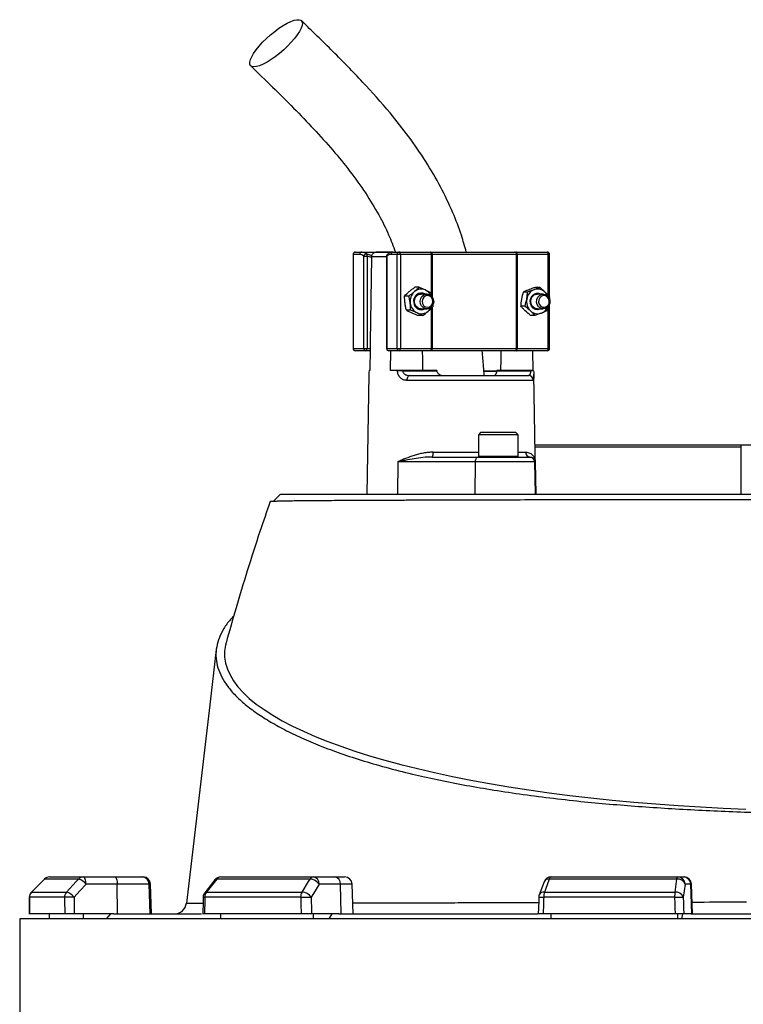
# Model space of a CAD drawing. Header units: millimetres. Extents: x 5580 to 12274, y 2394 to 14725.
# Tile 12 of 13: x 7789 to 9254, y 11642 to 13635. Entities that reach past the tile are written whole.
import ezdxf

# ---------------------------------------------------------------- set-up
doc = ezdxf.new("R2010")
doc.units = ezdxf.units.MM
doc.header["$LTSCALE"] = 5

msp = doc.modelspace()

# ---------------------------------------------------------------- linework, layer by layer
at = {"color": 7, "linetype": 'Continuous', "lineweight": 25}
for p, q in [((8464, 13159.9), (8464, 12969.9)), ((8464.5, 13159.9), (8464.5, 12969.9)), ((8477.3, 13159.9), (8464.5, 13159.9)), ((8469, 13164.9), (8481.8, 13164.9)), ((8481.8, 13164.9), (8545, 13164.9)), ((8485.6, 12969.9), (8485.6, 13156.4)), ((8485.6, 13156.4), (8492.3, 13156.4)), ((8492.3, 13156.4), (8492.3, 12969.9)), ((8501.5, 13155.1), (8501.5, 13154)), ((8543.9, 13164.9), (8511.1, 13164.9)), ((8531.7, 13156.4), (8531.7, 12969.9)), ((8532.1, 13156.4), (8532.1, 12969.9)), ((8553.3, 13159.9), (8540.5, 13159.9)), ((8545, 13164.9), (8557.8, 13164.9)), ((8559.9, 13159.9), (8553.3, 13159.9)), ((8553.3, 12969.9), (8553.3, 13159.9)), ((8557.8, 13164.9), (8620.5, 13164.9)), ((8559.9, 13159.9), (8559.9, 12969.9)), ((8622.6, 13159.9), (8559.9, 13159.9)), ((8620.5, 13164.9), (8623.5, 13164.9)), ((8624.1, 13159.9), (8622.6, 13159.9)), ((8623.5, 13164.9), (8791.6, 13164.9)), ((8795, 13159.9), (8624.1, 13159.9)), ((8791.6, 13164.9), (8794.1, 13164.9)), ((8794.1, 13164.9), (8856.9, 13164.9)), ((8795, 12969.9), (8795, 13159.9)), ((8796.3, 13159.9), (8795, 13159.9)), ((8796.3, 13159.9), (8796.3, 12969.9)), ((8859, 13159.9), (8796.3, 13159.9)), ((8861.9, 13074.5), (8861.9, 13159.9)), ((8577, 13075.8), (8568.3, 13075.8)), ((8597.7, 13093.5), (8589, 13093.5)), ((8613.6, 13079.9), (8601.7, 13079.9)), ((8621.9, 13082.6), (8623.5, 13075)), ((8817.1, 13083.7), (8808.4, 13083.7)), ((8841.8, 13093.3), (8833.1, 13093.3)), ((8849.2, 13079.9), (8837.3, 13079.9)), ((8812.2, 13055.4), (8803.5, 13055.4)), ((8861.6, 13074.4), (8861.3, 13071.6)), ((8861.9, 12969.9), (8861.9, 13059.4)), ((8580.6, 13047.2), (8571.9, 13047.2)), ((8604.8, 13036.3), (8596.1, 13036.3)), ((8601.7, 13049.9), (8613.6, 13049.9)), ((8832, 13036.5), (8823.3, 13036.5)), ((8837.3, 13049.9), (8849.2, 13049.9)), ((8858.7, 13054.3), (8856.7, 13046.1)), ((8464.5, 12969.9), (8485.6, 12969.9)), ((8490.2, 12964.9), (8469, 12964.9)), ((8485.6, 12969.9), (8492.3, 12969.9)), ((8498.4, 12964.9), (8490.2, 12964.9)), ((8492.3, 12969.9), (8498.5, 12969.9)), ((8498.5, 12969.9), (8497.7, 12924.9)), ((8532.1, 12969.9), (8553.3, 12969.9)), ((8557.8, 12964.9), (8536.7, 12964.9)), ((8540, 12924.9), (8540.6, 12964.9)), ((8553.3, 12969.9), (8559.9, 12969.9)), ((8620.5, 12964.9), (8557.8, 12964.9)), ((8559.9, 12969.9), (8622.6, 12969.9)), ((8623.5, 12964.9), (8620.5, 12964.9)), ((8622.6, 12969.9), (8624.1, 12969.9)), ((8791.6, 12964.9), (8623.5, 12964.9)), ((8624.1, 12969.9), (8795, 12969.9)), ((8794.1, 12964.9), (8791.6, 12964.9)), ((8856.9, 12964.9), (8794.1, 12964.9)), ((8795, 12969.9), (8796.3, 12969.9)), ((8796.3, 12969.9), (8859, 12969.9)), ((8827.5, 12964.9), (8828.2, 12924.9)), ((8496.1, 12916.7), (8491.9, 12674.9)), ((8496.3, 12924.9), (8496.3, 12924.7)), ((8497.7, 12924.9), (8496.3, 12924.9)), ((8554, 12924.9), (8540, 12924.9)), ((8554, 12924.7), (8554, 12924.9)), ((8564.8, 12924.9), (8564.8, 12924.7)), ((8633.3, 12924.9), (8564.8, 12924.9)), ((8564.8, 12924.7), (8633.3, 12924.7)), ((8633.3, 12924.9), (8633.3, 12924.7)), ((8681.9, 12915.5), (8681.9, 12914.9)), ((8695, 12914.9), (8695, 12915.5)), ((8718.1, 12914.9), (8718.1, 12915.5)), ((8718.6, 12915.5), (8718.6, 12914.9)), ((8755.1, 12923.1), (8729.5, 12923.1)), ((8731.7, 12914.9), (8731.7, 12915.5)), ((8735.1, 12915.5), (8735.1, 12914.9)), ((8742.6, 12915.5), (8742.6, 12914.9)), ((8746, 12914.9), (8746, 12915.5)), ((8755.3, 12924.7), (8755.3, 12924.9)), ((8823.9, 12924.9), (8755.3, 12924.9)), ((8755.3, 12924.7), (8823.9, 12924.7)), ((8756.3, 12914.9), (8756.3, 12915.5)), ((8823.9, 12924.7), (8823.9, 12924.9)), ((8829.6, 12924.7), (8829.6, 12924.9)), ((8834, 12674.9), (8829.8, 12916.7)), ((8828.6, 12905.1), (8573, 12905.1)), ((8578.4, 12914.9), (8818.7, 12914.9)), ((8723, 12799.9), (8718, 12794.9)), ((8723, 12799.9), (8793, 12799.9)), ((8798, 12794.9), (8793, 12799.9)), ((8718, 12794.9), (8718, 12751.9)), ((8798, 12794.9), (8718, 12794.9)), ((8798, 12751.9), (8798, 12794.9)), ((8832.3, 12774.9), (9249.1, 12774.9)), ((9249.1, 12769.9), (8832.4, 12769.9)), ((9249.1, 12774.9), (9249.1, 12674.9)), ((9249.1, 12774.9), (9549.1, 12774.9)), ((8554.6, 12740.1), (8553.9, 12674.9)), ((8711.2, 12740.1), (8554.6, 12740.1)), ((8623.9, 12749.9), (8717.5, 12749.9)), ((8711.2, 12740.1), (8710.4, 12674.9)), ((8831.6, 12740.1), (8711.2, 12740.1)), ((8717.5, 12749.9), (8821.6, 12749.9)), ((8821.6, 12749.9), (8822.3, 12749.9)), ((8831.6, 12740.1), (8832.7, 12674.9)), ((8832.9, 12740.1), (8831.6, 12740.1)), ((8832.9, 12740.1), (8834, 12674.9)), ((7849.6, 11899.9), (7918.3, 11899.9)), ((7918.3, 11899.9), (7981.4, 11899.9)), ((7981.4, 11899.9), (8036.5, 11899.9)), ((8036.5, 11899.9), (8039.1, 11899.9)), ((8196.1, 11899.9), (8383.8, 11899.9)), ((8383.8, 11899.9), (8427, 11899.9)), ((8427, 11899.9), (8447, 11899.9)), ((8864.9, 11899.9), (9121.3, 11899.9)), ((9121.3, 11899.9), (9133, 11899.9)), ((9133, 11899.9), (9134.3, 11899.9)), ((7839, 11895.5), (7813, 11869.2)), ((7908.3, 11895.5), (7839.2, 11895.5)), ((7986.6, 11885.4), (7923.4, 11885.4)), ((7987.3, 11824.9), (7986.6, 11885.4)), ((8051.3, 11885.4), (7986.6, 11885.4)), ((8053.3, 11824.9), (8051.3, 11885.4)), ((8056.2, 11824.9), (8054.1, 11885.4)), ((8184.3, 11894.2), (8163.6, 11868)), ((8376.9, 11895.5), (8188, 11895.5)), ((8438.5, 11885.4), (8395.3, 11885.4)), ((8440.1, 11824.9), (8438.5, 11885.4)), ((8464.1, 11824.9), (8462, 11885.4)), ((8850.8, 11890.2), (8841, 11863.9)), ((9119.4, 11895.5), (8861.3, 11895.5)), ((9147.8, 11885.4), (9136.1, 11885.4)), ((9149.8, 11824.9), (9147.8, 11885.4)), ((9151.4, 11824.9), (9149.3, 11885.4)), ((7813.2, 11869.3), (7884, 11869.3)), ((8167.3, 11869.3), (8360.8, 11869.3)), ((8851.5, 11869.3), (9115.8, 11869.3)), ((7879.9, 11858.7), (7808.9, 11858.7)), ((8357.9, 11858.7), (8164, 11858.7)), ((9115, 11858.7), (8850, 11858.7)), ((7880.3, 11824.9), (7808.7, 11824.9)), ((7849.6, 11814.9), (7849.6, 11824.9)), ((7979.8, 11824.9), (7899.5, 11824.9)), ((7918.3, 11814.9), (7918.3, 11824.9)), ((7964.5, 11814.9), (7973.9, 11824.9)), ((7979.8, 11824.9), (8157.3, 11824.9)), ((8358.8, 11824.9), (8163.2, 11824.9)), ((8196.1, 11814.9), (8196.1, 11824.9)), ((8435, 11824.9), (8380, 11824.9)), ((8383.8, 11814.9), (8383.8, 11824.9)), ((8415.4, 11814.9), (8421.8, 11824.9)), ((8435, 11824.9), (8837.2, 11824.9)), ((9116.1, 11824.9), (8848.9, 11824.9)), ((8864.9, 11814.9), (8864.9, 11824.9)), ((9121.3, 11814.9), (9121.3, 11824.9)), ((9129.9, 11814.9), (9131.6, 11824.9)), ((9148.5, 11824.9), (9133.6, 11824.9)), ((9148.5, 11824.9), (9649.7, 11824.9)), ((7789.1, 11814.9), (7789.1, 11369.8)), ((11009.1, 11814.9), (7789.1, 11814.9))]:
    msp.add_line(p, q, dxfattribs=at)
at = {"color": 8, "linetype": 'Continuous', "lineweight": 25}
for p, q in [((8464.5, 13159.9), (8464, 13159.9)), ((8491.7, 13161), (8502.1, 13158)), ((8531.7, 13155.1), (8501.5, 13155.1)), ((8531.7, 13156.4), (8532.1, 13156.4)), ((8622.6, 13082.7), (8622.6, 13159.9)), ((8624.1, 13159.9), (8624.1, 13074.4)), ((8859, 13077.2), (8859, 13159.9)), ((8861.9, 13159.9), (8859, 13159.9)), ((8622.6, 12969.9), (8622.6, 13051.3)), ((8624.1, 13052.7), (8624.1, 12969.9)), ((8859, 12969.9), (8859, 13054.5)), ((8464, 12969.9), (8464.5, 12969.9)), ((8531.7, 12969.9), (8532.1, 12969.9)), ((8859, 12969.9), (8861.9, 12969.9)), ((8729.4, 12924.7), (8756.1, 12924.7)), ((8626, 12759.7), (8718, 12759.7)), ((8798, 12759.7), (8813.5, 12759.7)), ((8718, 12751.9), (8798, 12751.9)), ((7839, 11895.5), (7839.2, 11895.5)), ((8054.1, 11885.4), (8051.3, 11885.4)), ((8462, 11885.4), (8438.5, 11885.4)), ((9149.3, 11885.4), (9147.8, 11885.4)), ((7813, 11869.3), (7813.2, 11869.3)), ((7808.6, 11858.8), (7808.9, 11858.7))]:
    msp.add_line(p, q, dxfattribs=at)
at = {"color": 7, "linetype": 'Continuous', "lineweight": 25, "flags": 128}
for points in [[(8263.4, 13539.6), (8259.3, 13540.2), (8256.5, 13542.1), (8255, 13545.1), (8254.9, 13549.2), (8256.2, 13554.3), (8258.8, 13560.3), (8262.7, 13567), (8267.7, 13574.2), (8273.9, 13581.7), (8280.9, 13589.4), (8288.6, 13597), (8296.8, 13604.4), (8305.3, 13611.4), (8313.9, 13617.7), (8322.3, 13623.3), (8330.4, 13627.9), (8337.9, 13631.5), (8344.6, 13633.9), (8350.4, 13635.2), (8355, 13635.2), (8358.5, 13633.9), (8360.6, 13631.5), (8361.4, 13627.9), (8360.9, 13623.3), (8358.9, 13617.7), (8355.6, 13611.4), (8351.1, 13604.4), (8345.5, 13597), (8338.9, 13589.4), (8331.5, 13581.7), (8323.6, 13574.2), (8315.2, 13567), (8306.6, 13560.3), (8298.1, 13554.3), (8289.8, 13549.2), (8282, 13545.1), (8274.9, 13542.1), (8268.6, 13540.2), (8263.4, 13539.6)], [(8559.9, 13159.9), (8559.9, 13160.9), (8559.7, 13161.8), (8559.5, 13162.7), (8559.3, 13163.4), (8559, 13164.1), (8558.6, 13164.5), (8558.2, 13164.8), (8557.8, 13164.9)], [(8622.6, 13159.9), (8622.6, 13160.9), (8622.5, 13161.8), (8622.3, 13162.7), (8622, 13163.4), (8621.7, 13164.1), (8621.3, 13164.5), (8620.9, 13164.8), (8620.5, 13164.9)], [(8796.3, 13159.9), (8796.2, 13160.9), (8796.1, 13161.8), (8795.9, 13162.7), (8795.6, 13163.4), (8795.3, 13164.1), (8795, 13164.5), (8794.6, 13164.8), (8794.1, 13164.9)], [(8859, 13159.9), (8858.9, 13160.9), (8858.8, 13161.8), (8858.6, 13162.7), (8858.4, 13163.4), (8858, 13164.1), (8857.7, 13164.5), (8857.3, 13164.8), (8856.9, 13164.9)], [(8501.5, 13154), (8498.7, 12983), (8498.5, 12969.9)], [(8601.7, 13049.9), (8599.3, 13050.1), (8594.9, 13051.9), (8591.3, 13055.3), (8588.9, 13059.8), (8588.1, 13064.9), (8588.9, 13070), (8591.3, 13074.5), (8594.9, 13077.9), (8599.3, 13079.7), (8601.7, 13079.9)], [(8600, 13065.5), (8601, 13070.6), (8603.5, 13075), (8607.2, 13078.2), (8611.7, 13079.8), (8616.5, 13079.6), (8620.8, 13077.6), (8624.3, 13074.1), (8626.5, 13069.5), (8627.2, 13064.3), (8626.2, 13059.2), (8623.6, 13054.8), (8619.9, 13051.6), (8615.4, 13050), (8610.7, 13050.2), (8606.3, 13052.2), (8602.8, 13055.7), (8600.6, 13060.3), (8600, 13065.5)], [(8604.1, 13065.4), (8604.7, 13060.8), (8606.9, 13056.8), (8610.3, 13054.1), (8614.4, 13053), (8618.6, 13053.7), (8622.2, 13056.1), (8624.7, 13059.9), (8625.7, 13064.4), (8625, 13069), (8622.8, 13073), (8619.4, 13075.7), (8615.3, 13076.8), (8611.1, 13076.1), (8607.5, 13073.7), (8605, 13069.9), (8604.1, 13065.4)], [(8845, 13049.9), (8842.9, 13048.9), (8837.9, 13047.9), (8832.9, 13048.8), (8828.4, 13051.4), (8825, 13055.5), (8822.9, 13060.6), (8822.5, 13066.2), (8823.7, 13071.6), (8826.4, 13076.3), (8830.4, 13079.8), (8835.2, 13081.6), (8840.3, 13081.7), (8845, 13079.9)], [(8837.3, 13049.9), (8835, 13050.1), (8830.5, 13051.9), (8826.9, 13055.3), (8824.6, 13059.8), (8823.8, 13064.9), (8824.6, 13070), (8826.9, 13074.5), (8830.5, 13077.9), (8835, 13079.7), (8837.3, 13079.9)], [(8835.7, 13063.4), (8836, 13068.6), (8838, 13073.3), (8841.2, 13077.1), (8845.5, 13079.3), (8850.2, 13079.9), (8854.8, 13078.6), (8858.7, 13075.7), (8861.4, 13071.4), (8862.7, 13066.4), (8862.4, 13061.2), (8860.5, 13056.5), (8857.2, 13052.7), (8852.9, 13050.5), (8848.2, 13049.9), (8843.6, 13051.2), (8839.7, 13054.1), (8837, 13058.4), (8835.7, 13063.4)], [(8839.7, 13063.7), (8841, 13059.2), (8843.7, 13055.7), (8847.4, 13053.5), (8851.6, 13053), (8855.6, 13054.4), (8858.9, 13057.4), (8860.9, 13061.5), (8861.3, 13066.1), (8860, 13070.6), (8857.3, 13074.2), (8853.6, 13076.3), (8849.4, 13076.8), (8845.4, 13075.4), (8842.1, 13072.4), (8840.1, 13068.3), (8839.7, 13063.7)], [(8490.2, 12964.9), (8490.6, 12965), (8491, 12965.3), (8491.3, 12965.7), (8491.7, 12966.4), (8491.9, 12967.1), (8492.1, 12968), (8492.2, 12968.9), (8492.3, 12969.9)], [(8557.8, 12964.9), (8558.2, 12965), (8558.6, 12965.3), (8559, 12965.7), (8559.3, 12966.4), (8559.5, 12967.1), (8559.7, 12968), (8559.9, 12968.9), (8559.9, 12969.9)], [(8605.4, 12924.9), (8605, 12948.7), (8604.7, 12964.9)], [(8620.5, 12964.9), (8620.9, 12965), (8621.3, 12965.3), (8621.7, 12965.7), (8622, 12966.4), (8622.3, 12967.1), (8622.5, 12968), (8622.6, 12968.9), (8622.6, 12969.9)], [(8763.5, 12964.9), (8763.2, 12948.7), (8762.8, 12924.9)], [(8794.1, 12964.9), (8794.6, 12965), (8795, 12965.3), (8795.3, 12965.7), (8795.6, 12966.4), (8795.9, 12967.1), (8796.1, 12968), (8796.2, 12968.9), (8796.3, 12969.9)], [(8856.9, 12964.9), (8857.3, 12965), (8857.7, 12965.3), (8858, 12965.7), (8858.4, 12966.4), (8858.6, 12967.1), (8858.8, 12968), (8858.9, 12968.9), (8859, 12969.9)], [(8578.4, 12914.9), (8577.4, 12914.7), (8576.4, 12914.2), (8575.4, 12913.3), (8574.6, 12912), (8574, 12910.6), (8573.4, 12908.9), (8573.1, 12907), (8573, 12905.1)], [(8717.5, 12749.9), (8716.3, 12749.7), (8715.1, 12749.2), (8714, 12748.3), (8713.1, 12747), (8712.3, 12745.6), (8711.7, 12743.9), (8711.3, 12742), (8711.2, 12740.1)], [(8317.2, 12674.9), (8309, 12666.6), (8302.5, 12660.1)], [(8187, 12360.1), (8173.9, 12248.4), (8126.7, 11847)], [(8206.9, 12374), (8205.7, 12369.1), (8204, 12357), (8204, 12344.9), (8205.9, 12332.8), (8209.5, 12320.7), (8214.9, 12308.7), (8222, 12296.7), (8230.9, 12284.9), (8241.6, 12273.1), (8254, 12261.4), (8268.1, 12249.9), (8283.9, 12238.5), (8301.3, 12227.3), (8320.4, 12216.2), (8341.1, 12205.4), (8363.4, 12194.8), (8387.3, 12184.4), (8412.6, 12174.2), (8439.5, 12164.3), (8467.7, 12154.7), (8497.4, 12145.3), (8528.4, 12136.3), (8560.8, 12127.5), (8594.4, 12119.1), (8629.2, 12111), (8665.2, 12103.3), (8702.3, 12096), (8740.5, 12089), (8779.6, 12082.4), (8819.7, 12076.2), (8860.7, 12070.3), (8902.6, 12064.9), (8945.1, 12060), (8988.4, 12055.4), (9032.4, 12051.3), (9076.9, 12047.6), (9121.9, 12044.3), (9167.4, 12041.5), (9213.2, 12039.1), (9259.4, 12037.2)], [(7923.4, 11885.4), (7923.3, 11888.3), (7923, 11891), (7922.5, 11893.5), (7921.9, 11895.7), (7921.1, 11897.5), (7920.2, 11898.8), (7919.3, 11899.6), (7918.3, 11899.9)], [(7981.4, 11899.9), (7982.4, 11899.6), (7983.4, 11898.8), (7984.2, 11897.5), (7985, 11895.7), (7985.6, 11893.5), (7986.1, 11891), (7986.4, 11888.3), (7986.6, 11885.4)], [(9119.4, 11895.5), (9119.6, 11896.5), (9119.8, 11897.4), (9120, 11898.1), (9120.3, 11898.8), (9120.5, 11899.3), (9120.8, 11899.6), (9121.1, 11899.8), (9121.3, 11899.9)], [(7839.2, 11895.5), (7818.2, 11874.3), (7813.2, 11869.3)], [(7884, 11869.3), (7903.7, 11890.5), (7908.3, 11895.5)], [(7923.4, 11885.4), (7911, 11872), (7899.1, 11859.2)], [(8188, 11895.5), (8171.3, 11874.3), (8167.3, 11869.3)], [(8360.8, 11869.3), (8373.8, 11890.5), (8376.9, 11895.5)], [(8395.3, 11885.4), (8387, 11872), (8379.1, 11859.2)], [(8861.3, 11895.5), (8853.4, 11874.3), (8851.5, 11869.3)], [(9115.8, 11869.3), (9118.7, 11890.5), (9119.4, 11895.5)], [(9136.1, 11885.4), (9134.2, 11872), (9132.4, 11859.2)], [(8160.4, 11859), (8160.2, 11850.4), (8159.6, 11824.5)], [(8357.9, 11858.7), (8360.3, 11858.8), (8363.1, 11858.9), (8365.9, 11859), (8368.9, 11859.1), (8371.8, 11859.1), (8374.5, 11859.2), (8377, 11859.2), (8379.1, 11859.2)], [(8840.1, 11859.2), (8839.8, 11850.6), (8838.9, 11824.7)], [(9115, 11858.7), (9117.9, 11858.8), (9120.8, 11858.9), (9123.6, 11859), (9126.2, 11859.1), (9128.5, 11859.1), (9130.3, 11859.2), (9131.6, 11859.2), (9132.4, 11859.2)], [(7808.6, 11858.8), (7808.6, 11850.2), (7808.4, 11824.3)]]:
    msp.add_lwpolyline(points, dxfattribs=at)
at = {"color": 7, "linetype": 'Continuous', "lineweight": 25}
for centre, radius, start, end in [((8469, 13159.9), 5, 90, 180), ((8469.3, 13160.1), 4.78, 92.9521, 182.6753), ((8482.1, 13160.1), 4.78, 92.9521, 182.6753), ((8491, 13155.6), 5.44, 82.4634, 171.7428), ((8486.8, 13158.1), 5.78, 343.119, 30.4631), ((8536.7, 13156.4), 5, 130.9851, 180), ((8545.3, 13160.1), 4.78, 92.9521, 182.6753), ((8558, 13160.1), 4.78, 92.9521, 182.6753), ((8613.7, 13161.1), 10.5, 353.2811, 21.0059), ((8790.6, 13160.6), 4.44, 351.2804, 77.1075), ((8856.9, 13159.9), 5, 0, 90), ((8605.8, 13065), 26.3, 131.6721, 187.7396), ((8602.2, 13066.1), 15.6, 62.4403, 192.7787), ((8602.2, 13068.9), 21, 65.8532, 131.344), ((8600.7, 13066.5), 23.7, 24.5341, 64.9945), ((8839.7, 13066), 24.4, 112.5541, 171.5111), ((8837.8, 13068.8), 21.1, 45.5497, 110.8316), ((8835.5, 13065.9), 24.8, 24.9446, 46.2667), ((8604.3, 13064.1), 24.7, 185.8974, 244.324), ((8602.2, 13063.4), 15.3, 183.0945, 297.9649), ((8841.6, 13064.8), 26.5, 169.7112, 225.4509), ((8602.2, 13060.9), 21, 245.8532, 311.344), ((8599.9, 13063.8), 24.7, 310.8682, 335.066), ((8837.8, 13061), 21.1, 225.5497, 290.8316), ((8836.5, 13063.1), 23.5, 291.9113, 335.6144), ((8469, 12969.9), 5, 180, 270), ((8469.3, 12969.7), 4.78, 177.3247, 267.0479), ((8490.4, 12969.7), 4.78, 177.3247, 267.0479), ((8536.7, 12969.9), 5, 180, 270), ((8536.9, 12969.7), 4.78, 177.3247, 267.0479), ((8558, 12969.7), 4.78, 177.3247, 267.0479), ((8613.7, 12968.7), 10.5, 338.9941, 6.7189), ((8790.6, 12969.2), 4.44, 282.8925, 8.7196), ((8856.9, 12969.9), 5, 270, 0), ((8559.4, 12497.7), 427.1, 89.2782, 90.7218), ((8826.7, 12824.7), 100.1, 88.348, 91.652), ((8818.6, 12904.9), 9.96, 0.7545, 89.7637), ((8613.2, 12757.4), 13.1, 324.8587, 10.1607), ((8822.9, 12759.4), 9.47, 177.7132, 266.4652), ((8720, 12751.9), 2, 180, 270), ((8796, 12751.9), 2, 270, 360), ((8821.6, 12739.9), 10, 0.9994, 89.9994), ((7849.6, 11884.9), 15, 90, 135.2531), ((7849.6, 11885.3), 14.6, 90.0856, 135.6015), ((7918.4, 11886.2), 13.7, 90.3196, 137.1257), ((8036.4, 11885), 14.9, 1.5759, 89.6077), ((8039.1, 11884.9), 15, 2, 90), ((8196.1, 11884.9), 15, 90, 141.7354), ((8196.4, 11889.6), 10.3, 92.0057, 145.1448), ((8384.4, 11891.4), 8.52, 93.8855, 151.1824), ((8381.9, 11886.6), 13.5, 355.0821, 81.7652), ((8425, 11886.6), 13.5, 355.0821, 81.7652), ((8447, 11884.9), 15, 2, 90), ((8864.9, 11884.9), 15, 90, 159.4465), ((8866.6, 11894.9), 5.3, 108.9767, 173.2704), ((9121.2, 11885), 14.9, 1.5447, 89.5785), ((9132.9, 11885), 14.9, 1.5447, 89.5785), ((9134.3, 11884.9), 15, 2, 90), ((7900, 11866.7), 30, 38.6888, 73.9318), ((8375.9, 11871.9), 23.6, 34.9344, 87.5441), ((9121.2, 11879.5), 16.1, 21.4807, 96.2571), ((7823.6, 11858.7), 15, 135.2539, 179.637), ((7824, 11858.7), 15.1, 135.5932, 180.0808), ((7895.3, 11858.8), 15.5, 137.0857, 180.2687), ((7896.8, 11589), 270.2, 89.5133, 93.6001), ((7875.7, 11840.4), 30, 38.6968, 73.9156), ((8175.4, 11858.7), 15, 141.7362, 178.702), ((8181.6, 11859), 17.6, 144.1248, 180.8866), ((8377.7, 11859.1), 19.8, 148.826, 181.088), ((8359.8, 11845.7), 23.6, 34.9374, 87.527), ((8855, 11858.7), 15, 159.447, 178.1151), ((8884.9, 11859.3), 34.9, 163.2735, 180.9463), ((9177.6, 11859.3), 62.6, 170.8308, 180.5735), ((9117.5, 11853.3), 16.1, 21.4781, 96.2386), ((8101.8, 11849.9), 25, 270.281, 353.4857)]:
    msp.add_arc(centre, radius, start, end, dxfattribs=at)
at = {"color": 8, "linetype": 'Continuous', "lineweight": 25}
for centre, radius, start, end in [((8536.1, 13157.2), 4.09, 133.5963, 190.8042), ((8187.4, 11891.3), 4.28, 82.127, 137.0045), ((8859.8, 11885.4), 10.2, 81.585, 152.4073), ((8163.7, 11874.7), 16, 258.1205, 271.0358), ((8166.7, 11865.1), 4.27, 82.1667, 136.9647), ((8854.6, 12051.5), 192.9, 265.6846, 268.6513), ((8850, 11859.2), 10.2, 81.6182, 152.3145)]:
    msp.add_arc(centre, radius, start, end, dxfattribs=at)
at = {"color": 7, "linetype": 'Continuous', "lineweight": 25}
for centre, major_axis, ratio, start_param, end_param in [((9515.3, 11470.6), (-587.2, 49111.2), 0.03281, 1.562491, 1.56319), ((9491.9, 11470.6), (-1314.4, 49111.2), 0.022431, 1.562283, 1.562982), ((9443.6, 11470.6), (-1689, 49111.2), 0.006057, 1.562675, 1.563374), ((9510.2, 11470.1), (300.8, 49111.2), 0.03469, 1.563096, 1.563784), ((9510.2, 11470.1), (-592.3, 49111.2), 0.033097, 1.562485, 1.563173), ((9480.4, 11470.1), (1112.8, 49111.2), 0.026971, 1.563495, 1.564183), ((9480.4, 11470.1), (-1325.9, 49111.2), 0.022626, 1.562273, 1.562961), ((9428.8, 11470.1), (1625.9, 49111.2), 0.012035, 1.563282, 1.56397), ((9428.8, 11470.1), (-1703.8, 49111.2), 0.00611, 1.562672, 1.56336)]:
    msp.add_ellipse(centre, major_axis=major_axis, ratio=ratio, start_param=start_param, end_param=end_param, dxfattribs=at)
for points, knots in [([(8693.2, 13164.9), (8690.1, 13176.2), (8682.6, 13203.4), (8665.5, 13247.6), (8641.5, 13297.6), (8611.5, 13348.8), (8577.2, 13398.7), (8534.6, 13452.7), (8483.1, 13510.1), (8422.7, 13571.8), (8380.8, 13612.5), (8359.4, 13633.2)], [0, 0, 0, 0, 0.058949, 0.14111, 0.238657, 0.339873, 0.44357, 0.549598, 0.694805, 0.844557, 1, 1, 1, 1]), ([(8256.8, 13541.8), (8271.5, 13527.5), (8300.7, 13499.3), (8343.5, 13456.9), (8384.3, 13414.6), (8422.6, 13372.1), (8457.7, 13329.1), (8489.2, 13285.4), (8515.3, 13242.5), (8535.8, 13202.5), (8545.4, 13176.7), (8549.8, 13164.9)], [0, 0, 0, 0, 0.1296043, 0.2564255, 0.3798681, 0.4994765, 0.6149098, 0.7260738, 0.8332021, 0.9241462, 1, 1, 1, 1]), ([(8485.6, 13156.4), (8484.3, 13157.6), (8482.9, 13158.4), (8480.1, 13159.6), (8478.7, 13159.9), (8477.3, 13159.9)], [0, 0, 0, 0, 0.5, 0.5, 1, 1, 1, 1]), ([(8481.8, 13164.9), (8483.5, 13164.9), (8485.2, 13164.6), (8488.5, 13163.3), (8490.1, 13162.3), (8491.7, 13161)], [0, 0, 0, 0, 0.5, 0.5, 1, 1, 1, 1]), ([(8501.5, 13155.1), (8501.5, 13155.7), (8501.6, 13156.4), (8501.9, 13157.7), (8502.1, 13158.4), (8502.9, 13160.2), (8503.6, 13161.3), (8505, 13162.6), (8505.5, 13163), (8506.6, 13163.7), (8507.1, 13164), (8508.8, 13164.7), (8510.1, 13164.9), (8511.3, 13164.9)], [0, 0, 0, 0, 0.125, 0.125, 0.25, 0.25, 0.5, 0.5, 0.625, 0.625, 0.75, 0.75, 1, 1, 1, 1]), ([(8540.5, 13159.9), (8539, 13159.9), (8537.6, 13159.6), (8534.8, 13158.4), (8533.5, 13157.6), (8532.1, 13156.4)], [0, 0, 0, 0, 0.5, 0.5, 1, 1, 1, 1]), ([(8544.9, 13164.9), (8544.7, 13164.9), (8542.9, 13165), (8539.5, 13164), (8535.9, 13162.3), (8534, 13160.6), (8533.4, 13160)], [0, 0, 0, 0, 0.050093, 0.43798, 0.830713, 1, 1, 1, 1]), ([(8569.2, 13061.5), (8568.9, 13063.9), (8568.7, 13066.4), (8568.4, 13071.2), (8568.3, 13073.5), (8568.3, 13075.8)], [0, 0, 0, 0, 0.5, 0.5, 1, 1, 1, 1]), ([(8588.3, 13084.7), (8587.4, 13083.9), (8586.5, 13083.2), (8584.7, 13081.7), (8583.8, 13080.9), (8580.9, 13078.7), (8579, 13077.3), (8577, 13075.8)], [0, 0, 0, 0, 0.25, 0.25, 0.5, 0.5, 1, 1, 1, 1]), ([(8579.7, 13061.5), (8579.4, 13063.9), (8579, 13066.4), (8578.1, 13071.2), (8577.6, 13073.5), (8577, 13075.8)], [0, 0, 0, 0, 0.5, 0.5, 1, 1, 1, 1]), ([(8577.7, 13084.7), (8578.6, 13085.4), (8579.5, 13086.2), (8581.3, 13087.7), (8582.3, 13088.4), (8585.1, 13090.6), (8587, 13092.1), (8589, 13093.5)], [0, 0, 0, 0, 0.25, 0.25, 0.5, 0.5, 1, 1, 1, 1]), ([(8610.7, 13088.1), (8611.8, 13087.6), (8612.8, 13087.1), (8614.7, 13086.2), (8615.7, 13085.7), (8618.5, 13084.4), (8620.2, 13083.5), (8621.9, 13082.6)], [0, 0, 0, 0, 0.25, 0.25, 0.5, 0.5, 1, 1, 1, 1]), ([(8819.8, 13088.5), (8817.7, 13087.7), (8815.7, 13086.9), (8811.9, 13085.3), (8810.1, 13084.5), (8808.4, 13083.7)], [0, 0, 0, 0, 0.5, 0.5, 1, 1, 1, 1]), ([(8815.6, 13069.6), (8815.8, 13070.8), (8816, 13072), (8816.3, 13074.4), (8816.4, 13075.6), (8816.8, 13079.1), (8816.9, 13081.4), (8817.1, 13083.7)], [0, 0, 0, 0, 0.25, 0.25, 0.5, 0.5, 1, 1, 1, 1]), ([(8830.4, 13088.5), (8828.3, 13087.7), (8826.1, 13086.9), (8821.6, 13085.3), (8819.3, 13084.5), (8817.1, 13083.7)], [0, 0, 0, 0, 0.5, 0.5, 1, 1, 1, 1]), ([(8833.1, 13093.3), (8830.8, 13092.5), (8828.5, 13091.7), (8824, 13090.1), (8821.9, 13089.3), (8819.8, 13088.5)], [0, 0, 0, 0, 0.5, 0.5, 1, 1, 1, 1]), ([(8841.8, 13093.3), (8840, 13092.5), (8838.2, 13091.7), (8834.4, 13090.1), (8832.4, 13089.3), (8830.4, 13088.5)], [0, 0, 0, 0, 0.5, 0.5, 1, 1, 1, 1]), ([(8852.6, 13083.8), (8851.8, 13084.6), (8850.9, 13085.5), (8849.1, 13087), (8848.3, 13087.8), (8845.5, 13090.2), (8843.7, 13091.7), (8841.8, 13093.3)], [0, 0, 0, 0, 0.25, 0.25, 0.5, 0.5, 1, 1, 1, 1]), ([(8571.9, 13047.2), (8571.3, 13049.5), (8570.8, 13051.9), (8569.9, 13056.7), (8569.5, 13059.1), (8569.2, 13061.5)], [0, 0, 0, 0, 0.5, 0.5, 1, 1, 1, 1]), ([(8580.6, 13047.2), (8580.6, 13049.5), (8580.5, 13051.9), (8580.3, 13056.7), (8580, 13059.1), (8579.7, 13061.5)], [0, 0, 0, 0, 0.5, 0.5, 1, 1, 1, 1]), ([(8625.4, 13057.6), (8625.4, 13057.4), (8625.5, 13056.2), (8625.5, 13055), (8625.5, 13054)], [0, 0, 0, 0, 0.106367, 1, 1, 1, 1]), ([(8805, 13069.6), (8804.8, 13068.4), (8804.6, 13067.1), (8804.3, 13064.8), (8804.1, 13063.6), (8803.8, 13060), (8803.6, 13057.7), (8803.5, 13055.4)], [0, 0, 0, 0, 0.25, 0.25, 0.5, 0.5, 1, 1, 1, 1]), ([(8812.5, 13046), (8811.6, 13046.8), (8810.8, 13047.6), (8809.2, 13049.2), (8808.5, 13049.9), (8806.2, 13052.3), (8804.8, 13053.8), (8803.5, 13055.4)], [0, 0, 0, 0, 0.25, 0.25, 0.5, 0.5, 1, 1, 1, 1]), ([(8593.6, 13041.8), (8592.6, 13042.2), (8591.5, 13042.7), (8589.4, 13043.6), (8588.3, 13044.1), (8585.1, 13045.4), (8582.8, 13046.3), (8580.6, 13047.2)], [0, 0, 0, 0, 0.25, 0.25, 0.5, 0.5, 1, 1, 1, 1]), ([(8583.1, 13041.8), (8584.1, 13041.3), (8585.1, 13040.8), (8587.3, 13039.9), (8588.4, 13039.5), (8591.6, 13038.1), (8593.9, 13037.2), (8596.1, 13036.3)], [0, 0, 0, 0, 0.25, 0.25, 0.5, 0.5, 1, 1, 1, 1]), ([(8616.1, 13045.2), (8617, 13045.9), (8617.8, 13046.7), (8619.5, 13048.1), (8620.3, 13048.9), (8622.6, 13051.1), (8624.1, 13052.6), (8625.5, 13054)], [0, 0, 0, 0, 0.25, 0.25, 0.5, 0.5, 1, 1, 1, 1]), ([(8823, 13046), (8823.9, 13045.2), (8824.7, 13044.4), (8826.3, 13042.8), (8827.1, 13042), (8829.3, 13039.6), (8830.7, 13038.1), (8832, 13036.5)], [0, 0, 0, 0, 0.25, 0.25, 0.5, 0.5, 1, 1, 1, 1]), ([(8845.3, 13041.3), (8843.2, 13040.5), (8841, 13039.7), (8836.6, 13038.1), (8834.3, 13037.3), (8832, 13036.5)], [0, 0, 0, 0, 0.5, 0.5, 1, 1, 1, 1]), ([(8856.7, 13046.1), (8855, 13045.3), (8853.2, 13044.5), (8849.4, 13042.9), (8847.4, 13042.1), (8845.3, 13041.3)], [0, 0, 0, 0, 0.5, 0.5, 1, 1, 1, 1]), ([(8729.6, 12914.9), (8729.1, 12920.9), (8728, 12937.6), (8726.5, 12954.3), (8725.6, 12964.9)], [0, 0, 0, 0, 0.360853, 1, 1, 1, 1]), ([(8496.3, 12924.7), (8496.2, 12922.6), (8496.2, 12919.7), (8496.1, 12917.3), (8496.1, 12916.7)], [0, 0, 0, 0, 0.733208, 1, 1, 1, 1]), ([(8554, 12924.9), (8554.7, 12924.9), (8555.5, 12924.9), (8557.3, 12924.9), (8558.2, 12924.9), (8560.1, 12924.9), (8561.1, 12924.9), (8563, 12924.9), (8563.9, 12924.9), (8564.8, 12924.9)], [0, 0, 0, 0, 0.25, 0.25, 0.5, 0.5, 0.75, 0.75, 1, 1, 1, 1]), ([(8573, 12905.1), (8570.6, 12905.1), (8568.2, 12905.5), (8564.9, 12906.7), (8563.8, 12907.2), (8561.8, 12908.5), (8560.8, 12909.2), (8559.5, 12910.5), (8559, 12911), (8558.2, 12911.9), (8557.8, 12912.4), (8556.7, 12914), (8556.1, 12915.2), (8555.1, 12917.7), (8554.7, 12919.1), (8554.1, 12921.8), (8554, 12923.3), (8554, 12924.7)], [0, 0, 0, 0, 0.25, 0.25, 0.375, 0.375, 0.5, 0.5, 0.5625, 0.5625, 0.625, 0.625, 0.75, 0.75, 0.875, 0.875, 1, 1, 1, 1]), ([(8564.8, 12924.7), (8564.8, 12923.9), (8564.9, 12923.1), (8565.3, 12921.6), (8565.7, 12920.8), (8566.5, 12919.5), (8567, 12918.9), (8568.2, 12917.9), (8568.8, 12917.4), (8570.1, 12916.6), (8570.8, 12916.3), (8572.2, 12915.8), (8573, 12915.6), (8575.3, 12915.1), (8576.8, 12914.9), (8578.4, 12914.9)], [0, 0, 0, 0, 0.125, 0.125, 0.25, 0.25, 0.375, 0.375, 0.5, 0.5, 0.625, 0.625, 0.75, 0.75, 1, 1, 1, 1]), ([(8633.8, 12923.1), (8634, 12922.3), (8634.3, 12921.5), (8635.2, 12920.2), (8635.7, 12919.6), (8637.5, 12918), (8638.9, 12917.1), (8641.8, 12915.9), (8643.3, 12915.5), (8646.4, 12915), (8648, 12914.9), (8649.6, 12914.9)], [0, 0, 0, 0, 0.125, 0.125, 0.25, 0.25, 0.5, 0.5, 0.75, 0.75, 1, 1, 1, 1]), ([(8747.4, 12914.9), (8748.3, 12914.9), (8749.1, 12915), (8750.7, 12915.5), (8751.4, 12915.9), (8752.5, 12916.8), (8752.8, 12917.2), (8753.4, 12918), (8753.7, 12918.5), (8754.2, 12919.6), (8754.4, 12920.2), (8754.7, 12921.5), (8754.9, 12922.3), (8755, 12923.1)], [0, 0, 0, 0, 0.25, 0.25, 0.5, 0.5, 0.625, 0.625, 0.75, 0.75, 0.875, 0.875, 1, 1, 1, 1]), ([(8818.7, 12914.9), (8819.4, 12914.9), (8820.1, 12915.1), (8821.4, 12915.7), (8821.9, 12916.3), (8822.7, 12917.4), (8822.9, 12917.9), (8823.2, 12918.9), (8823.4, 12919.5), (8823.7, 12920.8), (8823.8, 12921.6), (8823.9, 12923.1), (8823.9, 12923.9), (8823.9, 12924.7)], [0, 0, 0, 0, 0.25, 0.25, 0.5, 0.5, 0.625, 0.625, 0.75, 0.75, 0.875, 0.875, 1, 1, 1, 1]), ([(8823.9, 12924.9), (8824.7, 12924.9), (8825.5, 12924.9), (8827, 12924.9), (8827.6, 12924.9), (8828.6, 12924.9), (8829, 12924.9), (8829.5, 12924.9), (8829.6, 12924.9), (8829.6, 12924.9)], [0, 0, 0, 0, 0.25, 0.25, 0.5, 0.5, 0.75, 0.75, 1, 1, 1, 1]), ([(8829.6, 12924.7), (8829.7, 12922.6), (8829.7, 12919.7), (8829.8, 12917.3), (8829.8, 12916.7)], [0, 0, 0, 0, 0.733208, 1, 1, 1, 1]), ([(8626, 12759.7), (8622.6, 12759.7), (8619.3, 12759.5), (8612.7, 12758.8), (8609.5, 12758.3), (8603.1, 12757.1), (8599.9, 12756.4), (8593.7, 12754.8), (8590.6, 12753.9), (8581.7, 12751.1), (8575.9, 12749.1), (8567.7, 12745.8), (8565, 12744.7), (8561, 12743), (8559.7, 12742.4), (8557.8, 12741.5), (8557.1, 12741.2), (8555.8, 12740.7), (8555.2, 12740.4), (8554.6, 12740.1)], [0, 0, 0, 0, 0.125, 0.125, 0.25, 0.25, 0.375, 0.375, 0.5, 0.5, 0.75, 0.75, 0.875, 0.875, 0.9375, 0.9375, 0.96875, 0.96875, 1, 1, 1, 1]), ([(8813.5, 12759.7), (8815.1, 12759.7), (8816.6, 12759.5), (8819.4, 12758.8), (8820.7, 12758.3), (8824.3, 12756.5), (8826.2, 12754.9), (8828.6, 12752.1), (8829.4, 12751.1), (8830.6, 12749), (8831.1, 12748), (8831.9, 12745.8), (8832.2, 12744.7), (8832.6, 12742.9), (8832.7, 12742.4), (8832.8, 12741.2), (8832.8, 12740.7), (8832.9, 12740.1)], [0, 0, 0, 0, 0.125, 0.125, 0.25, 0.25, 0.5, 0.5, 0.625, 0.625, 0.75, 0.75, 0.875, 0.875, 0.9375, 0.9375, 1, 1, 1, 1]), ([(8623.9, 12749.9), (8617.6, 12749.9), (8611.4, 12749.5), (8599.4, 12748.3), (8593.5, 12747.4), (8582, 12745.6), (8576.3, 12744.5), (8568, 12742.9), (8565.3, 12742.3), (8559.9, 12741.2), (8557.2, 12740.6), (8554.6, 12740.1)], [0, 0, 0, 0, 0.25, 0.25, 0.5, 0.5, 0.75, 0.75, 0.875, 0.875, 1, 1, 1, 1]), ([(8822.3, 12749.9), (8823.2, 12749.9), (8824, 12749.8), (8825.6, 12749.4), (8826.3, 12749.2), (8828.2, 12748.3), (8829.3, 12747.4), (8831, 12745.6), (8831.6, 12744.5), (8832.5, 12742.4), (8832.8, 12741.2), (8832.9, 12740.1)], [0, 0, 0, 0, 0.125, 0.125, 0.25, 0.25, 0.5, 0.5, 0.75, 0.75, 1, 1, 1, 1]), ([(8296.1, 12659.6), (8289.2, 12639.5), (8273.1, 12593.1), (8250.2, 12521.3), (8227.3, 12446.2), (8213.6, 12397.5), (8206.9, 12374)], [0, 0, 0, 0, 0.2128833, 0.4930093, 0.7554352, 1, 1, 1, 1]), ([(9399.1, 12663.4), (9370.8, 12663.4), (9313.9, 12663.4), (9228.8, 12663.4), (9144.1, 12663.3), (9061.2, 12663.2), (8981.2, 12663.1), (8904, 12663), (8829.2, 12663), (8768.7, 12662.8), (8721.5, 12662.7), (8686.1, 12662.6), (8652, 12662.5), (8618.9, 12662.4), (8587, 12662.3), (8556.2, 12662.2), (8527, 12662.1), (8499.3, 12662), (8473.3, 12661.8), (8449, 12661.7), (8426.3, 12661.6), (8405.2, 12661.4), (8385.7, 12661.3), (8367.9, 12661.1), (8352, 12661), (8338, 12660.8), (8326.1, 12660.6), (8316, 12660.4), (8308, 12660.2), (8301.9, 12660), (8297.9, 12659.8), (8296, 12659.7), (8296.1, 12659.6), (8296.2, 12659.5)], [0, 0, 0, 0, 0.04789, 0.096069, 0.145154, 0.194547, 0.242436, 0.290607, 0.339651, 0.388991, 0.415153, 0.441315, 0.467652, 0.493988, 0.520868, 0.547748, 0.574812, 0.601876, 0.628765, 0.655655, 0.682723, 0.709792, 0.737418, 0.765044, 0.79286, 0.820676, 0.848314, 0.875952, 0.903778, 0.931603, 0.960015, 0.988428, 1, 1, 1, 1]), ([(8317.7, 12674.9), (8320, 12674.9), (8325.2, 12674.9), (8340.2, 12674.9), (8361.2, 12674.9), (8388, 12674.9), (8420.1, 12674.9), (8457.7, 12674.9), (8500.4, 12674.9), (8548.1, 12674.9), (8600.5, 12674.9), (8657.3, 12674.9), (8718.4, 12674.9), (8783.2, 12674.9), (8851.7, 12674.9), (8923.5, 12674.9), (8998.2, 12674.9), (9075.5, 12674.9), (9154.6, 12674.9), (9235.2, 12674.9), (9316.8, 12674.9), (9371.7, 12674.9), (9399.1, 12674.9)], [0, 0, 0, 0, 0.03957, 0.090194, 0.140741, 0.191238, 0.241597, 0.292354, 0.343063, 0.393645, 0.444358, 0.494838, 0.545352, 0.59597, 0.646365, 0.696815, 0.747562, 0.798216, 0.848714, 0.899232, 0.949564, 1, 1, 1, 1]), ([(8222.4, 12428), (8220.1, 12425.6), (8212, 12417.3), (8202, 12402.7), (8192.6, 12384.3), (8187.2, 12365.7), (8185.8, 12346.8), (8188.5, 12327.8), (8195.4, 12308.9), (8206.2, 12290.3), (8220.9, 12271.9), (8239.7, 12253.7), (8262.7, 12235.5), (8289.8, 12217.6), (8320.6, 12200.2), (8354.7, 12183.4), (8392.2, 12167.2), (8433.7, 12151.5), (8479.6, 12136.3), (8529.7, 12121.7), (8581.4, 12108.6), (8633.9, 12096.9), (8686.6, 12086.4), (8742.3, 12076.7), (8800.8, 12067.9), (8862, 12059.8), (8922.9, 12053), (8983, 12047.3), (9042, 12042.7), (9102.1, 12038.6), (9163.1, 12035.2), (9225, 12032.3), (9285.1, 12030.4), (9343.2, 12029.3), (9404.8, 12029), (9472.1, 12029.5), (9544.8, 12031.3), (9617.7, 12034.3), (9690.6, 12038.2), (9763.4, 12043.1), (9834, 12048.9), (9902, 12055.8), (9967.1, 12063.7), (10031.1, 12072.8), (10093.3, 12083.1), (10153.5, 12094.6), (10207.4, 12106.4), (10255.1, 12118.2), (10297.4, 12130), (10337.5, 12142.4), (10375.2, 12155.5), (10410.5, 12169.2), (10443.3, 12183.4), (10473.5, 12198.1), (10501.1, 12213.3), (10525.9, 12229), (10547.9, 12245), (10566.8, 12261.5), (10583.1, 12278.7), (10596.2, 12296.7), (10605.6, 12315.5), (10611.1, 12334.5), (10612.3, 12353.8), (10609.3, 12373.2), (10602, 12392.4), (10591, 12410.9), (10580.7, 12422.8), (10575.6, 12428.6)], [0, 0, 0, 0, 0.006345, 0.022314, 0.038295, 0.054264, 0.070686, 0.087121, 0.103543, 0.119688, 0.135846, 0.151991, 0.1686, 0.185223, 0.201833, 0.218084, 0.234346, 0.250594, 0.267407, 0.284237, 0.301047, 0.315847, 0.33066, 0.34546, 0.360763, 0.376081, 0.391385, 0.405151, 0.418927, 0.432698, 0.446729, 0.460765, 0.474791, 0.487254, 0.499745, 0.516042, 0.532355, 0.548655, 0.565435, 0.582224, 0.598997, 0.615044, 0.631106, 0.647152, 0.663836, 0.68054, 0.697224, 0.711048, 0.724883, 0.738707, 0.752905, 0.767114, 0.781313, 0.795781, 0.810258, 0.824726, 0.83952, 0.854324, 0.869119, 0.885417, 0.901728, 0.918027, 0.934809, 0.951606, 0.968389, 0.984517, 1, 1, 1, 1]), ([(7899.5, 11824.9), (7898.6, 11824.9), (7897.6, 11824.9), (7895.7, 11824.9), (7894.7, 11824.9), (7892.7, 11824.9), (7891.8, 11824.9), (7889.8, 11824.9), (7888.9, 11824.9), (7887.1, 11824.9), (7886.3, 11824.9), (7884.7, 11824.9), (7883.9, 11824.9), (7882.6, 11824.9), (7882, 11824.9), (7881, 11824.9), (7880.6, 11824.9), (7880.3, 11824.9)], [0, 0, 0, 0, 0.125, 0.125, 0.25, 0.25, 0.375, 0.375, 0.5, 0.5, 0.625, 0.625, 0.75, 0.75, 0.875, 0.875, 1, 1, 1, 1]), ([(8163.2, 11824.9), (8162.3, 11824.9), (8160.4, 11824.9), (8159.4, 11824.9), (8159.7, 11824.9), (8159.7, 11824.9)], [0, 0, 0, 0, 0.478502, 0.957008, 1, 1, 1, 1]), ([(8380, 11824.9), (8379.4, 11824.9), (8378.7, 11824.9), (8377.2, 11824.9), (8376.3, 11824.9), (8374.6, 11824.9), (8373.7, 11824.9), (8371.8, 11824.9), (8370.8, 11824.9), (8368.8, 11824.9), (8367.9, 11824.9), (8365.9, 11824.9), (8364.9, 11824.9), (8363, 11824.9), (8362.1, 11824.9), (8360.4, 11824.9), (8359.6, 11824.9), (8358.8, 11824.9)], [0, 0, 0, 0, 0.125, 0.125, 0.25, 0.25, 0.375, 0.375, 0.5, 0.5, 0.625, 0.625, 0.75, 0.75, 0.875, 0.875, 1, 1, 1, 1]), ([(8848.9, 11824.9), (8847.4, 11824.9), (8844.3, 11824.9), (8841, 11824.9), (8839.1, 11824.9), (8839.1, 11824.9), (8839.1, 11824.9)], [0, 0, 0, 0, 0.274616, 0.5492347, 0.8237776, 1, 1, 1, 1]), ([(9133.6, 11824.9), (9133.4, 11824.9), (9133.2, 11824.9), (9132.5, 11824.9), (9132, 11824.9), (9131, 11824.9), (9130.3, 11824.9), (9129, 11824.9), (9128.2, 11824.9), (9126.6, 11824.9), (9125.7, 11824.9), (9123.9, 11824.9), (9123, 11824.9), (9121.1, 11824.9), (9120.1, 11824.9), (9118.1, 11824.9), (9117.1, 11824.9), (9116.1, 11824.9)], [0, 0, 0, 0, 0.125, 0.125, 0.25, 0.25, 0.375, 0.375, 0.5, 0.5, 0.625, 0.625, 0.75, 0.75, 0.875, 0.875, 1, 1, 1, 1])]:
    msp.add_open_spline(points, degree=3, knots=knots, dxfattribs=at)
for points in [[(8501.5, 13154), (8498.5, 13154.9), (8495.4, 13155.7), (8492.3, 13156.4)], [(8568.3, 13075.8), (8571.1, 13078.7), (8574.2, 13081.6), (8577.7, 13084.7)], [(8597.7, 13093.5), (8594.9, 13090.6), (8591.8, 13087.7), (8588.3, 13084.7)], [(8597.7, 13093.5), (8602.2, 13091.7), (8606.6, 13089.9), (8610.7, 13088.1)], [(8808.4, 13083.7), (8807, 13079.1), (8805.8, 13074.4), (8805, 13069.6)], [(8861.6, 13074.4), (8858.9, 13077.5), (8856, 13080.6), (8852.6, 13083.8)], [(8812.2, 13055.4), (8813.6, 13060), (8814.7, 13064.7), (8815.6, 13069.6)], [(8812.2, 13055.4), (8816, 13052.3), (8819.7, 13049.2), (8823, 13046)], [(8571.9, 13047.2), (8575.3, 13045.4), (8578.9, 13043.6), (8583.1, 13041.8)], [(8604.8, 13036.3), (8601.4, 13038.1), (8597.8, 13039.9), (8593.6, 13041.8)], [(8604.8, 13036.3), (8608.8, 13039.2), (8612.6, 13042.1), (8616.1, 13045.2)], [(8823.3, 13036.5), (8819.5, 13039.6), (8815.9, 13042.8), (8812.5, 13046)], [(8633.3, 12924.7), (8633.3, 12924.1), (8633.5, 12923.6), (8633.8, 12923.1)], [(8755.3, 12924.7), (8755.3, 12924.1), (8755.2, 12923.6), (8755, 12923.1)]]:
    msp.add_open_spline(points, degree=3, dxfattribs=at)
at = {"color": 8, "linetype": 'Continuous', "lineweight": 25}
for points, knots in [([(8829.8, 12916.7), (8829.8, 12915.5), (8829.9, 12912.3), (8829.8, 12908.6), (8829.5, 12905.6), (8828.9, 12905.3), (8828.6, 12905.1)], [0, 0, 0, 0, 0.156853, 0.412559, 0.693103, 1, 1, 1, 1]), ([(8127.2, 11847), (8127.1, 11847), (8127.1, 11847), (8131.6, 11847), (8140.1, 11847), (8149.6, 11847), (8157.7, 11847), (8160.1, 11847)], [0, 0, 0, 0, 0.163435, 0.406648, 0.650049, 0.893262, 1, 1, 1, 1]), ([(8463.3, 11847.4), (8473.7, 11847.4), (8501.5, 11847.5), (8550.4, 11847.6), (8606.7, 11847.7), (8662.9, 11847.8), (8718, 11847.9), (8775.7, 11848), (8816.4, 11848.1), (8838.4, 11848.2), (8839.7, 11848.2)], [0, 0, 0, 0, 0.09824, 0.261886, 0.425362, 0.565636, 0.706018, 0.846292, 0.990653, 1, 1, 1, 1]), ([(9150.6, 11849), (9158.7, 11849.1), (9195.1, 11849.2), (9231.9, 11849.4), (9260.4, 11849.6)], [0, 0, 0, 0, 0.2249245, 1, 1, 1, 1])]:
    msp.add_open_spline(points, degree=3, knots=knots, dxfattribs=at)

doc.saveas('drawing.dxf')
